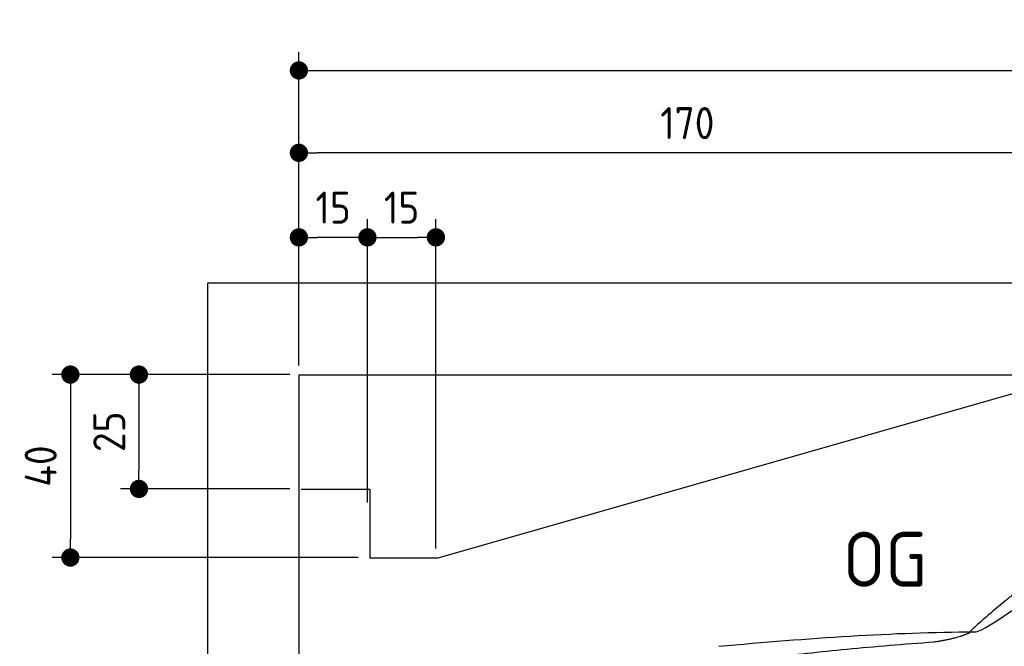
# Model space of a CAD drawing. Header units: millimetres. Extents: x -411 to 6777, y 0 to 6777.
# Tile 3 of 6: x -411 to 1744, y 5407 to 6777. Entities that reach past the tile are written whole.
import ezdxf

# ---------------------------------------------------------------- set-up
doc = ezdxf.new("R2010")
doc.units = ezdxf.units.MM
doc.layers.add('4', color=3, linetype='Continuous')
for name, color, linetype, lineweight in [('car', 10, 'Continuous', 25), ('Freiraum', 7, 'Continuous', 25), ('Gebäude', 7, 'Continuous', 25)]:
    doc.layers.add(name, color=color, linetype=linetype, lineweight=lineweight)
doc.styles.get("Standard").update_dxf_attribs({"font": 'ISOCP.SHX'})
doc.dimstyles.new('GEN-ISO', dxfattribs={"dimscale": 20, "dimtxt": 3.5, "dimasz": 2, "dimexe": 2, "dimexo": 1, "dimgap": 1.5, "dimtad": 1, "dimdec": 1, "dimlfac": 0.1, "dimdsep": 46, "dimtxsty": 'STANDARD', "dimblk": 'PUNKT', "dimcen": 2, "dimclrd": 256, "dimclre": 256, "dimclrt": 2, "dimadec": 0, "dimazin": 0, "dimtp": 0.1, "dimtm": 0.1, "dimtfac": 0.71, "dimtdec": 1, "dimtmove": 2, "dimatfit": 3, "dimldrblk": 'PUNKT', "dimfxl": 2, "dimtolj": 1, "dimarcsym": 0})

# ---------------------------------------------------------------- blocks, each defined once
blk = doc.blocks.new('PUNKT')
at = {"layer": '4', "color": 0, "linetype": 'ByBlock'}
blk.add_line((-0.5, 0), (-1, 0), dxfattribs=at)
at = {"layer": '4', "color": 0, "linetype": 'ByBlock', "const_width": 0.5}
blk.add_lwpolyline([(-0.25, 0, 1), (0.25, 0, 1)], format="xyb", close=True, dxfattribs=at)
blk = doc.blocks.new('*D71')
at = {"layer": '4', "lineweight": -2, "transparency": 16777216}
for p, q in [((200, 6020.9), (200, 6705.8)), ((5700, 6170.9), (5700, 6705.8)), ((240, 6665.8), (5660, 6665.8))]:
    blk.add_line(p, q, dxfattribs=at)
at = {"layer": 'Defpoints', "color": 0, "transparency": 16777216}
for p in [(5700, 6665.8), (5700, 6150.9), (200, 6000.9)]:
    blk.add_point(p, dxfattribs=at)
at = {"layer": '4', "lineweight": -2, "transparency": 16777216, "xscale": 40, "yscale": 40, "zscale": 40, "rotation": 180}
blk.add_blockref('PUNKT', (200, 6665.8), dxfattribs=at)
at = {"layer": '4', "lineweight": -2, "transparency": 16777216, "xscale": 40, "yscale": 40, "zscale": 40}
blk.add_blockref('PUNKT', (5700, 6665.8), dxfattribs=at)
at = {"layer": '4', "color": 2, "transparency": 16777216, "insert": (2950, 6730.8), "char_height": 70, "attachment_point": 5}
blk.add_mtext('550', dxfattribs=at)
blk = doc.blocks.new('Car')
at = {"layer": 'car'}
for points, degree in [([(1628.2, 5453.6), (1663.9, 5450.2), (1963.8, 5701.8), (2141.3, 5812.4)], 3), ([(1924.2, 5707.4), (1843.6, 5646.2), (1742, 5561.8), (1613.7, 5455.4), (1619.6, 5453.5)], 4), ([(1069.3, 5416.9), (1265.4, 5436.6), (1450.5, 5451.4), (1628.2, 5453.6)], 3), ([(1540.5, 5431), (1593.6, 5439.3), (1619.3, 5452.5)], 2), ([(728.1, 5295), (963.9, 5383.8), (1540.5, 5431)], 2)]:
    blk.add_open_spline(points, degree=degree, dxfattribs=at)
blk = doc.blocks.new('_Dot')
at = {"color": 0, "linetype": 'ByBlock', "lineweight": -2}
blk.add_line((-0.5, 0), (-1, 0), dxfattribs=at)
at = {"color": 0, "linetype": 'ByBlock', "const_width": 0.5}
blk.add_lwpolyline([(-0.25, 0, 1), (0.25, 0, 1)], format="xyb", close=True, dxfattribs=at)
blk = doc.blocks.new('*D77')
at = {"layer": '4', "lineweight": -2, "transparency": 16777216}
for p, q in [((200, 6020.9), (200, 6525.7)), ((1900, 6020.9), (1900, 6525.7)), ((1860, 6485.7), (240, 6485.7))]:
    blk.add_line(p, q, dxfattribs=at)
at = {"layer": 'Defpoints', "color": 0, "transparency": 16777216}
for p in [(200, 6485.7), (200, 6000.9), (1900, 6000.9)]:
    blk.add_point(p, dxfattribs=at)
at = {"layer": '4', "lineweight": -2, "transparency": 16777216, "xscale": 40, "yscale": 40, "zscale": 40, "rotation": 180}
blk.add_blockref('_Dot', (200, 6485.7), dxfattribs=at)
at = {"layer": '4', "lineweight": -2, "transparency": 16777216, "xscale": 40, "yscale": 40, "zscale": 40}
blk.add_blockref('_Dot', (1900, 6485.7), dxfattribs=at)
at = {"layer": '4', "color": 2, "transparency": 16777216, "insert": (1050, 6550.7), "char_height": 70, "attachment_point": 5}
blk.add_mtext('170', dxfattribs=at)
blk = doc.blocks.new('*D78')
at = {"layer": '4', "lineweight": -2, "transparency": 16777216}
for p, q in [((200, 6020.9), (200, 6340.9)), ((350, 5720.9), (350, 6340.9)), ((310, 6300.9), (240, 6300.9))]:
    blk.add_line(p, q, dxfattribs=at)
at = {"layer": 'Defpoints', "color": 0, "transparency": 16777216}
for p in [(200, 6300.9), (200, 6000.9), (350, 5700.9)]:
    blk.add_point(p, dxfattribs=at)
at = {"layer": '4', "lineweight": -2, "transparency": 16777216, "xscale": 40, "yscale": 40, "zscale": 40, "rotation": 180}
blk.add_blockref('_Dot', (200, 6300.9), dxfattribs=at)
at = {"layer": '4', "lineweight": -2, "transparency": 16777216, "xscale": 40, "yscale": 40, "zscale": 40}
blk.add_blockref('_Dot', (350, 6300.9), dxfattribs=at)
at = {"layer": '4', "color": 2, "transparency": 16777216, "insert": (275, 6365.9), "char_height": 70, "attachment_point": 5}
blk.add_mtext('15', dxfattribs=at)
blk = doc.blocks.new('*D79')
at = {"layer": '4', "lineweight": -2, "transparency": 16777216}
for p, q in [((180, 6000.9), (-340, 6000.9)), ((-300, 5960.9), (-300, 5640.9)), ((330, 5600.9), (-340, 5600.9))]:
    blk.add_line(p, q, dxfattribs=at)
at = {"layer": 'Defpoints', "color": 0, "transparency": 16777216}
for p in [(200, 6000.9), (-300, 5600.9), (350, 5600.9)]:
    blk.add_point(p, dxfattribs=at)
at = {"layer": '4', "lineweight": -2, "transparency": 16777216, "xscale": 40, "yscale": 40, "zscale": 40}
for p, rotation in [((-300, 6000.9), 90), ((-300, 5600.9), 270)]:
    blk.add_blockref('_Dot', p, dxfattribs=dict(at, rotation=rotation))
at = {"layer": '4', "color": 2, "transparency": 16777216, "insert": (-365, 5800.9), "char_height": 70, "attachment_point": 5, "rotation": 90}
blk.add_mtext('40', dxfattribs=at)
blk = doc.blocks.new('*D80')
at = {"layer": '4', "lineweight": -2, "transparency": 16777216}
for p, q in [((180, 6000.9), (-190, 6000.9)), ((-150, 5960.9), (-150, 5790.9)), ((180, 5750.9), (-190, 5750.9))]:
    blk.add_line(p, q, dxfattribs=at)
at = {"layer": 'Defpoints', "color": 0, "transparency": 16777216}
for p in [(200, 6000.9), (-150, 5750.9), (200, 5750.9)]:
    blk.add_point(p, dxfattribs=at)
at = {"layer": '4', "lineweight": -2, "transparency": 16777216, "xscale": 40, "yscale": 40, "zscale": 40}
for p, rotation in [((-150, 6000.9), 90), ((-150, 5750.9), 270)]:
    blk.add_blockref('_Dot', p, dxfattribs=dict(at, rotation=rotation))
at = {"layer": '4', "color": 2, "transparency": 16777216, "insert": (-215, 5875.9), "char_height": 70, "attachment_point": 5, "rotation": 90}
blk.add_mtext('25', dxfattribs=at)
blk = doc.blocks.new('*D81')
at = {"layer": '4', "lineweight": -2, "transparency": 16777216}
for p, q in [((350, 5770.9), (350, 6340.9)), ((499.8, 5620.9), (499.8, 6340.9)), ((390, 6300.9), (459.8, 6300.9))]:
    blk.add_line(p, q, dxfattribs=at)
at = {"layer": 'Defpoints', "color": 0, "transparency": 16777216}
for p in [(499.8, 6300.9), (350, 5750.9), (499.8, 5600.9)]:
    blk.add_point(p, dxfattribs=at)
at = {"layer": '4', "lineweight": -2, "transparency": 16777216, "xscale": 40, "yscale": 40, "zscale": 40, "rotation": 180}
blk.add_blockref('_Dot', (350, 6300.9), dxfattribs=at)
at = {"layer": '4', "lineweight": -2, "transparency": 16777216, "xscale": 40, "yscale": 40, "zscale": 40}
blk.add_blockref('_Dot', (499.8, 6300.9), dxfattribs=at)
at = {"layer": '4', "color": 2, "transparency": 16777216, "insert": (424.9, 6365.9), "char_height": 70, "attachment_point": 5}
blk.add_mtext('15', dxfattribs=at)
blk = doc.blocks.new('Gebäude_370_GT210')
at = {"layer": 'Freiraum'}
blk.add_lwpolyline([(204.9, 5750.6), (354.9, 5750.6), (354.9, 5600.6), (504.7, 5600.6), (1904.9, 6000.6)], dxfattribs=at)
at = {"layer": 'Gebäude'}
for p, q in [((5900, 6200.6), (0, 6200.6)), ((0, 6200.6), (0, 0)), ((200, 6000.6), (5700, 6000.6)), ((200, 6000.6), (200, 200))]:
    blk.add_line(p, q, dxfattribs=at)

msp = doc.modelspace()

# ---------------------------------------------------------------- block references
msp.add_blockref('Gebäude_370_GT210', (0, 0))
at = {"layer": 'car', "rotation": 359.4752422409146}
msp.add_blockref('Car', (0, 0), dxfattribs=at)

# ---------------------------------------------------------------- texts
msp.add_text('OG', height=120).set_placement((1390.46, 5537))

# ---------------------------------------------------------------- dimensions: what is measured, and where the dimension line sits
at = {"layer": '4'}
for base, p1, p2, override, picture, middle in [((5700, 6665.8), (200, 6000.88), (5700, 6150.88), {"dimtdec": 3, "dimtolj": 0}, '*D71', (2950, 6730.8)), ((200, 6485.7), (1900, 6000.88), (200, 6000.88), {"dimblk1": 'Dot', "dimblk2": 'Dot', "dimsah": 1, "dimtdec": 3, "dimtolj": 0}, '*D77', (1050, 6550.7)), ((200, 6300.88), (350, 5700.88), (200, 6000.88), {"dimblk1": 'Dot', "dimblk2": 'Dot', "dimsah": 1, "dimtdec": 3, "dimtolj": 0}, '*D78', (275, 6365.88)), ((499.76, 6300.88), (349.97, 5750.88), (499.76, 5600.88), {"dimblk1": 'Dot', "dimblk2": 'Dot', "dimsah": 1, "dimtdec": 3, "dimtolj": 0}, '*D81', (424.87, 6365.88))]:
    dim = msp.add_linear_dim(base=base, p1=p1, p2=p2, dimstyle='GEN-ISO', override=override, dxfattribs=at)
    dim.commit()
    dim.dimension.update_dxf_attribs({"geometry": picture, "text_midpoint": middle})
for base, p2, picture, middle in [((-300, 5600.88), (350, 5600.88), '*D79', (-365, 5800.88)), ((-150, 5750.88), (200, 5750.88), '*D80', (-215.01, 5875.88))]:
    dim = msp.add_linear_dim(base=base, p1=(200, 6000.88), p2=p2, angle=90, dimstyle='GEN-ISO', override={"dimblk1": 'Dot', "dimblk2": 'Dot', "dimsah": 1, "dimtdec": 3, "dimtolj": 0}, dxfattribs=at)
    dim.commit()
    dim.dimension.update_dxf_attribs({"geometry": picture, "text_midpoint": middle})

doc.saveas('drawing.dxf')
